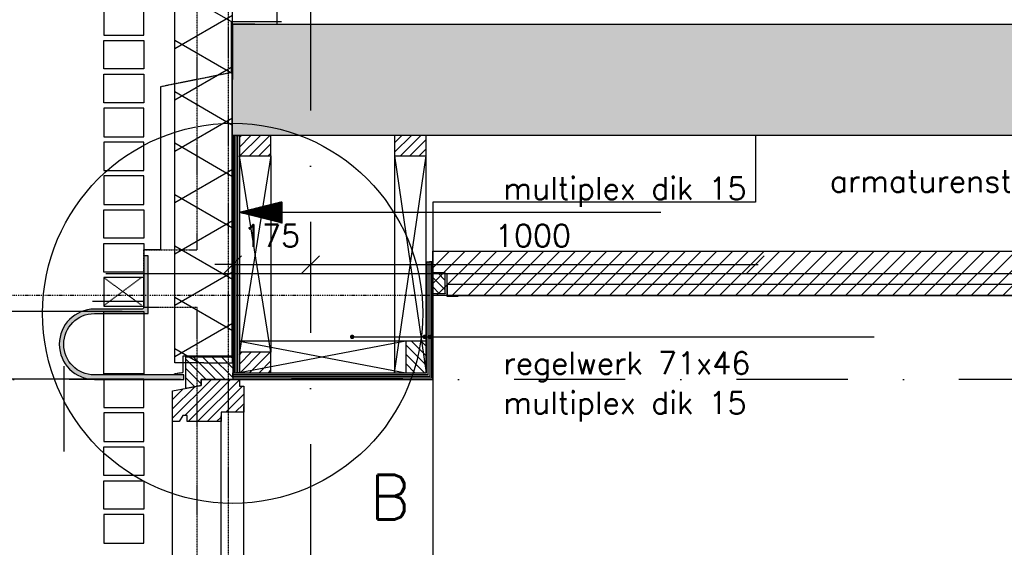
# Model space of a CAD drawing. Extents: x 0 to 297174, y -27731 to 163980.
# Tile 74 of 152: x 152085 to 154299, y 147479 to 148665. Entities that reach past the tile are written whole.
import ezdxf

# ---------------------------------------------------------------- set-up
doc = ezdxf.new("R2010")
doc.units = 0
doc.header["$LTSCALE"] = 5
doc.header["$MEASUREMENT"] = 0
doc.header["$PDMODE"] = 3
doc.header["$PDSIZE"] = 0.1
for name, pattern in [('DASHDOT', [1, 0.5, -0.25, 0, -0.25]), ('DD1', [2.66667, 1.66667, -0.5, 0, -0.5]), ('HIDDEN', [0.375, 0.25, -0.125]), ('HIDDEN2', [0.1875, 0.125, -0.0625])]:
    doc.linetypes.add(name, pattern=pattern)
doc.layers.get('0').update_dxf_attribs({"linetype": 'CONTINUOUS'})
doc.layers.get('DEFPOINTS').update_dxf_attribs({"linetype": 'CONTINUOUS'})
for name, color, linetype in [('_DETAILNUMMERS', 4, 'CONTINUOUS'), ('_DETAILNUMMERSTEKST', 4, 'CONTINUOUS'), ('A--01A1_ACEER', 1, 'CONTINUOUS'), ('A--A21--_F--3-', 9, 'CONTINUOUS'), ('A--A21--_F-23-', 9, 'CONTINUOUS'), ('A--A22--_F123-', 9, 'CONTINUOUS'), ('A--A23--_F--3-', 9, 'CONTINUOUS'), ('A--A25--_F--3-', 9, 'CONTINUOUS'), ('A--A30--_F--3-', 9, 'CONTINUOUS'), ('A--A35--_F--3-', 9, 'CONTINUOUS'), ('A--L13DC4_VLOEREN', 4, 'HIDDEN'), ('A--L21--', 3, 'CONTINUOUS'), ('A--L21--_F--3-', 7, 'CONTINUOUS'), ('A--L21--_F-23-', 4, 'CONTINUOUS'), ('A--L21D1_BUITENWAND', 1, 'CONTINUOUS'), ('A--L21D4_BUITENWAND', 4, 'CONTINUOUS'), ('A--L21DC1_BUITENWAND', 1, 'HIDDEN'), ('A--L22--', 3, 'CONTINUOUS'), ('A--L22--_F--3-', 7, 'CONTINUOUS'), ('A--L25--', 7, 'CONTINUOUS'), ('A--L25--_F-23-', 7, 'CONTINUOUS'), ('A--L28--_F--3-', 1, 'CONTINUOUS'), ('A--L28D1_KONSTRUKTIES', 1, 'CONTINUOUS'), ('A--L28DC1_KONSTRUKTIES', 1, 'HIDDEN2'), ('A--L30--', 7, 'CONTINUOUS'), ('A--L30--_F123-', 7, 'CONTINUOUS'), ('A--L31--', 2, 'CONTINUOUS'), ('A--L31--_F--3-', 7, 'CONTINUOUS'), ('A--L31A1_BUITENKOZIJN', 1, 'CONTINUOUS'), ('A--L31D1_BUITENKOZIJN', 1, 'CONTINUOUS'), ('A--L35-D2-_PLAFONDS', 2, 'CONTINUOUS'), ('A--L35-D4-_PLAFONDS', 4, 'CONTINUOUS'), ('A--L35D1_PLAFONDS', 1, 'CONTINUOUS'), ('A--M$1A-_F123-', 1, 'CONTINUOUS'), ('A--T$1A-_F123_20', 1, 'CONTINUOUS'), ('A--T01A-25_TEKST', 2, 'CONTINUOUS'), ('STRAMIEN', 8, 'DD1'), ('X--LR---_CP', 7, 'CONTINUOUS')]:
    doc.layers.add(name, color=color, linetype=linetype)
doc.styles.add('HIEMSTRA', font='romans.shx')
doc.dimstyles.get("Standard").update_dxf_attribs({"dimscale": 50, "dimtxt": 2.5, "dimasz": 2, "dimexe": 0.3, "dimexo": 0.3, "dimgap": 2, "dimtad": 1, "dimdec": 0, "dimzin": 0, "dimdsep": 46, "dimtxsty": 'HIEMSTRA', "dimblk1": 'OBLIQUE', "dimblk2": 'OBLIQUE', "dimsah": 1, "dimcen": 0.09, "dimdle": 0.3, "dimclrd": 1, "dimclre": 1, "dimclrt": 2, "dimadec": 0, "dimazin": 0, "dimtfac": 1, "dimtdec": 4, "dimtix": 1, "dimtmove": 2, "dimatfit": 3, "dimldrblk": 'OBLIQUE', "dimfxl": 0, "dimtvp": 625, "dimtolj": 1, "dimtzin": 0, "dimarcsym": 0})
pattern_1 = [(45, (0, 0), (-10.6066, 10.6066), [])]

# ---------------------------------------------------------------- blocks, each defined once
blk = doc.blocks.new('_OBLIQUE')
at = {"color": 0, "linetype": 'ByBlock'}
blk.add_line((-0.5, -0.5), (0.5, 0.5), dxfattribs=at)
blk = doc.blocks.new('*D853')
at = {"layer": 'A--M$1A-_F123-', "color": 1, "lineweight": -2, "ltscale": 10}
for p, q in [((152564.2, 148139.3), (152564.2, 148108.8)), ((152739.3, 148139.3), (152739.3, 148108.8)), ((152564.2, 148114.8), (152524.2, 148114.8)), ((152564.2, 148114.8), (152739.3, 148114.8)), ((152739.3, 148114.8), (152779.3, 148114.8))]:
    blk.add_line(p, q, dxfattribs=at)
at = {"layer": 'DEFPOINTS', "color": 0, "ltscale": 10}
for p in [(152564.2, 148145.3), (152739.3, 148145.3), (152739.3, 148114.8)]:
    blk.add_point(p, dxfattribs=at)
at = {"layer": 'A--M$1A-_F123-', "color": 1, "lineweight": -2, "ltscale": 10, "xscale": 40, "yscale": 40, "zscale": 40}
blk.add_blockref('_OBLIQUE', (152564.2, 148114.8), dxfattribs=at)
at = {"layer": 'A--M$1A-_F123-', "color": 1, "lineweight": -2, "ltscale": 10, "xscale": 40, "yscale": 40, "zscale": 40, "rotation": 180}
blk.add_blockref('_OBLIQUE', (152739.3, 148114.8), dxfattribs=at)
at = {"layer": 'A--M$1A-_F123-', "color": 2, "ltscale": 10, "insert": (152651.7, 148179.8), "char_height": 50, "attachment_point": 5, "style": 'HIEMSTRA'}
blk.add_mtext('\\A1;175', dxfattribs=at)
blk = doc.blocks.new('*D880')
at = {"layer": 'A--M$1A-_F123-', "color": 1, "lineweight": -2, "ltscale": 10}
blk.add_line((152733.3, 148114.8), (153745.3, 148114.8), dxfattribs=at)
at = {"layer": 'DEFPOINTS', "color": 0, "ltscale": 10}
for p in [(152739.3, 148114.8), (153739.3, 148114.8), (153739.3, 148114.8)]:
    blk.add_point(p, dxfattribs=at)
at = {"layer": 'A--M$1A-_F123-', "color": 1, "lineweight": -2, "ltscale": 10, "xscale": 40, "yscale": 40, "zscale": 40, "rotation": 180}
blk.add_blockref('_OBLIQUE', (152739.3, 148114.8), dxfattribs=at)
at = {"layer": 'A--M$1A-_F123-', "color": 1, "lineweight": -2, "ltscale": 10, "xscale": 40, "yscale": 40, "zscale": 40}
blk.add_blockref('_OBLIQUE', (153739.3, 148114.8), dxfattribs=at)
at = {"layer": 'A--M$1A-_F123-', "color": 2, "ltscale": 10, "insert": (153239.3, 148179.8), "char_height": 50, "attachment_point": 5, "style": 'HIEMSTRA'}
blk.add_mtext('\\A1;1000', dxfattribs=at)
blk = doc.blocks.new('Q020259-')
at = {"layer": 'A--A25--_F--3-'}
h = blk.add_hatch(dxfattribs=at)
h.set_pattern_fill('ALFALINE', color=256, scale=15, style=0, pattern_type=2)
h.set_pattern_definition(pattern_1)
h.paths.add_polyline_path([(0, 0), (0, 46), (28, 46), (28, 0)])
at = {"layer": 'A--L25--_F-23-', "color": 2, "linetype": 'Continuous'}
blk.add_lwpolyline([(0, 0), (0, 46), (28, 46), (28, 0)], close=True, dxfattribs=at)
at = {"layer": 'X--LR---_CP'}
for p in [(0, 0), (0, 0), (28, 0)]:
    blk.add_point(p, dxfattribs=at)
blk = doc.blocks.new('*U1557')
at = {"layer": 'A--A22--_F123-', "linetype": 'Continuous'}
h = blk.add_hatch(dxfattribs=at)
h.set_pattern_fill('ALFALINE', color=256, scale=300, style=0)
h.set_pattern_definition([(45, (-152614.23, -148655.15), (-212.13203, 212.13203), [])])
h.paths.add_polyline_path([(0, 0), (-50, 0), (-50, 872), (0, 872), (50, 872), (50, 0)])
at = {"layer": 'A--L22--_F--3-', "color": 4, "linetype": 'Continuous'}
for points in [[(0, 0), (-50, 0), (-50, 872), (0, 872)], [(0, 0), (50, 0), (50, 872), (0, 872)]]:
    blk.add_lwpolyline(points, dxfattribs=at)
blk = doc.blocks.new('*D757')
at = {"layer": 'A--M$1A-_F123-', "color": 1, "lineweight": -2, "ltscale": 10}
for p, q in [((152026, 147090.1), (152026, 147863.4)), ((152308, 147857.4), (152020, 147857.4)), ((152273.3, 147096.1), (152020, 147096.1))]:
    blk.add_line(p, q, dxfattribs=at)
at = {"layer": 'DEFPOINTS', "color": 0, "ltscale": 10}
for p in [(152026, 147857.4), (152314, 147857.4), (152279.3, 147096.1)]:
    blk.add_point(p, dxfattribs=at)
at = {"layer": 'A--M$1A-_F123-', "color": 1, "lineweight": -2, "ltscale": 10, "xscale": 40, "yscale": 40, "zscale": 40}
for p, rotation in [((152026, 147857.4), 90), ((152026, 147096.1), 270)]:
    blk.add_blockref('_OBLIQUE', p, dxfattribs=dict(at, rotation=rotation))
at = {"layer": 'A--M$1A-_F123-', "color": 2, "ltscale": 10, "insert": (151952.7, 147476.8), "char_height": 50, "attachment_point": 5, "rotation": 90, "style": 'HIEMSTRA'}
blk.add_mtext('\\A1;10 lgn = 761.3', dxfattribs=at)
blk = doc.blocks.new('*D758')
at = {"layer": 'A--M$1A-_F123-', "color": 1, "lineweight": -2, "ltscale": 10}
for p, q in [((152026, 148009.7), (152026, 148049.7)), ((152315.8, 148009.7), (152020, 148009.7)), ((152026, 147857.4), (152026, 148009.7)), ((152308, 147857.4), (152020, 147857.4)), ((152026, 147857.4), (152026, 147817.4))]:
    blk.add_line(p, q, dxfattribs=at)
at = {"layer": 'DEFPOINTS', "color": 0, "ltscale": 10}
for p in [(152026, 148009.7), (152321.8, 148009.7), (152314, 147857.4)]:
    blk.add_point(p, dxfattribs=at)
at = {"layer": 'A--M$1A-_F123-', "color": 1, "lineweight": -2, "ltscale": 10, "xscale": 40, "yscale": 40, "zscale": 40}
for p, rotation in [((152026, 148009.7), 270), ((152026, 147857.4), 90)]:
    blk.add_blockref('_OBLIQUE', p, dxfattribs=dict(at, rotation=rotation))
at = {"layer": 'A--M$1A-_F123-', "color": 2, "ltscale": 10, "insert": (151961, 147933.6), "char_height": 50, "attachment_point": 5, "rotation": 90, "style": 'HIEMSTRA'}
blk.add_mtext('\\A1;152', dxfattribs=at)
blk = doc.blocks.new('*D759')
at = {"layer": 'A--M$1A-_F123-', "color": 1, "lineweight": -2, "ltscale": 10}
for p, q in [((152026, 148701.2), (152026, 148003.7)), ((152273.3, 148695.2), (152020, 148695.2)), ((152308, 148009.7), (152020, 148009.7))]:
    blk.add_line(p, q, dxfattribs=at)
at = {"layer": 'DEFPOINTS', "color": 0, "ltscale": 10}
for p in [(152279.3, 148695.2, 0), (152026, 148009.7), (152314, 148009.7)]:
    blk.add_point(p, dxfattribs=at)
at = {"layer": 'A--M$1A-_F123-', "color": 1, "lineweight": -2, "ltscale": 10, "xscale": 40, "yscale": 40, "zscale": 40}
for p, rotation in [((152026, 148695.2), 90), ((152026, 148009.7), 270)]:
    blk.add_blockref('_OBLIQUE', p, dxfattribs=dict(at, rotation=rotation))
at = {"layer": 'A--M$1A-_F123-', "color": 2, "ltscale": 10, "insert": (151952.7, 148352.4), "char_height": 50, "attachment_point": 5, "rotation": 90, "style": 'HIEMSTRA'}
blk.add_mtext('\\A1;9 lgn = 685.2', dxfattribs=at)
blk = doc.blocks.new('*U1531')
at = {"layer": 'A--A21--_F-23-', "linetype": 'Continuous'}
h = blk.add_hatch(dxfattribs=at)
h.set_pattern_fill('ALFAISO', color=256, scale=100, angle=90, style=0)
h.set_pattern_definition([(150, (50, -3e-15), (-50, -86.6025), []), (210, (50, -3e-15), (50, -86.6025), [])])
h.paths.add_polyline_path([(0, 0), (-65, 0), (-65, 1497.6), (0, 1497.6), (65, 1497.6), (65, 0)])
at = {"layer": 'A--L21--_F--3-', "color": 3, "linetype": 'Continuous'}
for points in [[(0, 0), (-65, 0), (-65, 1497.6), (0, 1497.6)], [(0, 0), (65, 0), (65, 1497.6), (0, 1497.6)]]:
    blk.add_lwpolyline(points, dxfattribs=at)
blk = doc.blocks.new('KOZIJN_VB')
at = {"layer": 'A--A35--_F--3-'}
h = blk.add_hatch(dxfattribs=at)
h.set_pattern_fill('ALFALINE', color=256, scale=15, angle=90, style=0, pattern_type=2)
h.set_pattern_definition([(135, (571.291, -567.298), (-10.6066, -10.6066), [])])
h.paths.add_polyline_path([(-105, 50.9), (0, 50.9), (0, 0), (-71, 0), (-71, -14), (-105, -20.1)])
h = blk.add_hatch(dxfattribs=at)
h.set_pattern_fill('ALFALINE', color=256, scale=15, style=0, pattern_type=2)
h.set_pattern_definition([(45, (571.291, -567.298), (-10.6066, 10.6066), [])])
h.paths.add_polyline_path([(-135, -25.5), (-71, -14), (-71, 0), (15, 0), (15, -15), (25, -15), (25, -74), (-26, -74), (-26, -95), (-102, -95), (-102, -81), (-112, -81), (-120, -95), (-135, -95)])
at = {"layer": 'A--L31--_F--3-', "color": 2, "linetype": 'Continuous'}
for points in [[(-105, 50.9), (0, 50.9), (0, 0), (-71, 0), (-71, -14), (-105, -20.1), (-105, 50.9)], [(-135, -25.5), (-71, -14), (-71, 0), (15, 0), (15, -15), (25, -15), (25, -74), (-26, -74), (-26, -95), (-102, -95), (-102, -95), (-102, -81), (-112, -81), (-120, -95), (-135, -95)]]:
    blk.add_lwpolyline(points, close=True, dxfattribs=at)
at = {"layer": 'X--LR---_CP', "color": 1}
blk.add_point((0, 0), dxfattribs=at)
blk = doc.blocks.new('*U1513')
at = {"layer": 'A--A30--_F--3-', "linetype": 'Continuous'}
h = blk.add_hatch(dxfattribs=at)
h.set_pattern_fill('ALFALINE', color=256, scale=4, angle=135, style=0)
h.set_pattern_definition([(180, (0, 0), (-9e-16, -4), [])])
h.paths.add_polyline_path([(0, 0), (0, 7.5), (434.9, 7.5), (442.4, 0), (449.9, -7.5), (0, -7.5)])
at = {"layer": 'A--L30--_F123-', "color": 1, "linetype": 'Continuous'}
for points in [[(0, 0), (0, 7.5), (434.9, 7.5), (434.9, 7.5)], [(0, 0), (0, -7.5), (449.9, -7.5), (449.9, -7.5)]]:
    blk.add_lwpolyline(points, dxfattribs=at)
blk = doc.blocks.new('*U1512')
at = {"layer": 'A--A30--_F--3-', "linetype": 'Continuous'}
h = blk.add_hatch(dxfattribs=at)
h.set_pattern_fill('ALFALINE', color=256, scale=4, angle=225, style=0)
h.set_pattern_definition([(270, (0, 0), (4, 5e-13), [])])
h.paths.add_polyline_path([(0, 0), (7.5, -7.5), (7.5, 256.6), (0, 256.6), (-7.5, 256.6), (-7.5, 7.5)])
at = {"layer": 'A--L30--_F123-', "color": 1, "linetype": 'Continuous'}
for points in [[(-7.5, 7.5), (-7.5, 7.5), (-7.5, 256.6), (0, 256.6)], [(7.5, -7.5), (7.5, -7.5), (7.5, 256.6), (0, 256.6)]]:
    blk.add_lwpolyline(points, dxfattribs=at)
blk = doc.blocks.new('*U1511')
at = {"layer": 'A--A30--_F--3-', "linetype": 'Continuous'}
h = blk.add_hatch(dxfattribs=at)
h.set_pattern_fill('ALFALINE', color=256, scale=4, angle=405, style=0)
h.set_pattern_definition([(90, (0, 0), (-4, -9e-13), [])])
h.paths.add_polyline_path([(0, 0), (7.5, 0), (7.5, -533.4), (0, -533.4), (-7.5, -533.4), (-7.5, 0)])
at = {"layer": 'A--L30--_F123-', "color": 1, "linetype": 'Continuous'}
for points in [[(0, 0), (-7.5, 0), (-7.5, -533.4), (0, -533.4)], [(0, 0), (7.5, 0), (7.5, -533.4), (0, -533.4)]]:
    blk.add_lwpolyline(points, dxfattribs=at)
blk = doc.blocks.new('Q027002-')
at = {"layer": 'A--A21--_F--3-'}
h = blk.add_hatch(dxfattribs=at)
h.set_pattern_fill('ALFALINE', color=9, scale=15, style=0, pattern_type=2)
h.set_pattern_definition(pattern_1)
h.paths.add_polyline_path([(0, 0), (71, 0), (71, 46), (0, 46)])
at = {"layer": 'A--L21--_F-23-', "color": 2, "linetype": 'Continuous'}
blk.add_lwpolyline([(0, 0), (71, 0), (71, 46), (0, 46)], close=True, dxfattribs=at)
at = {"layer": 'X--LR---_CP', "linetype": 'Continuous'}
blk.add_point((0, 0), dxfattribs=at)
blk = doc.blocks.new('peiltje')
at = {"layer": 'A--T01A-25_TEKST'}
h = blk.add_hatch(dxfattribs=at)
h.set_pattern_fill('ANSI31', color=256, style=0)
h.set_pattern_definition([(45, (-152579.26553, -95332.97776), (-0.08838834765, 0.08838834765), [])])
h.paths.add_polyline_path([(96, -24), (0, 0), (96, 24)])
blk.add_line((947.6, 0), (0, 0), dxfattribs=at)

msp = doc.modelspace()

# ---------------------------------------------------------------- hatches: boundary and pattern name
at = {"layer": 'A--01A1_ACEER', "linetype": 'Continuous'}
h = msp.add_hatch(dxfattribs=at)
h.set_pattern_fill('ANSI31', color=256, scale=200, style=0)
h.set_pattern_definition([(45, (0, 52899.255), (-17.6776695, 17.6776695), [])])
h.paths.add_polyline_path([(158729.9, 148045.2), (153014.3, 148045.2), (153014.3, 148145.2), (158729.9, 148145.2)])
at = {"layer": 'A--A23--_F--3-'}
h = msp.add_hatch(dxfattribs=at)
h.set_pattern_fill('ALFABET', color=256, scale=20, angle=1, style=0, pattern_type=2)
h.set_pattern_definition([(134, (235101.89, 52899.26), (86.32078, 83.359), []), (129, (235101.89, 52899.26), (-143.64922, -10.04493), [15, -165]), (184, (235101.9, 52899.26), (30.37155, 149.9312), [12, -132]), (78.5486, (235089.92, 52898.42), (-113.27778, 139.88618), [12.74804, -140.22842]), (132.8158, (235102.59, 52939.25), (-213.99344, -29.37358), [22.5, -247.5]), (82.3644, (235084.76, 52936.8), (-183.50393, 198.05632), [19.12206, -210.3426]), (187.8158, (235102.6, 52939.25), (-183.50378, 198.05647), [18, -198]), (158, (235082.42, 52929.6), (-120.76856, -78.42802), [15, -165]), (213, (235082.42, 52929.6), (-46.12453, 145.8572), [12, -132]), (107.5486, (235072.36, 52923.06), (-166.89315, 67.42906), [12.74804, -140.22842]), (141.5, (235101.893, 52899.255), (-1.26964, 66.611074), [0, -130.4, 0, -134, 0, -132.5]), (171.5, (235101.89, 52899.255), (-51.229207, 79.788568), [0, -76.4, 0, -127.4, 0, -50.5]), (211.5, (235146.486, 52898.477), (-106.826954, -2.64699), [0, -50, 0, -156, 0, -207]), (221.5, (235166.48, 52898.13), (-116.270055, 22.05355), [0, -65, 0, -103.6, 0, -147]), (221.5, (235166.48, 52898.13), (-116.270055, 22.05355), [0, -65, 0, -103.6, 0, -147])])
h.paths.add_polyline_path([(163914.3, 148405.2), (152564.2, 148405.2), (152564.3, 148655.2), (163914.3, 148655.2)])
at = {"layer": 'A--L21--_F-23-', "linetype": 'Continuous'}
h = msp.add_hatch(color=256, dxfattribs=at)
edge = h.paths.add_edge_path()
edge.add_arc((152253.5, 147935.8), 79, 90, 270)
edge.add_line((152253.5, 147856.8), (152454.3, 147856.8))
edge.add_line((152454.3, 147856.8), (152454.3, 147866.8))
edge.add_line((152454.3, 147866.8), (152253.5, 147866.8))
edge.add_arc((152253.5, 147935.8), 69, 90, 270, ccw=False)
edge.add_line((152253.5, 148004.8), (152263.5, 148004.8))
edge.add_line((152263.5, 148004.8), (152374.3, 148004.8))
edge.add_line((152374.3, 148004.8), (152374.3, 148134.8))
edge.add_line((152374.3, 148134.8), (152366.3, 148134.8))
edge.add_arc((152366.3, 148132.8), 2, 90, 180)
edge.add_line((152364.3, 148132.8), (152364.3, 148018.3))
edge.add_arc((152360.8, 148018.3), 3.5, -90, 0, ccw=False)
edge.add_line((152360.8, 148014.8), (152253.5, 148014.8))

# ---------------------------------------------------------------- linework, layer by layer
at = {"layer": '_DETAILNUMMERS'}
msp.add_circle((152564.3, 148005.4), 427.3, dxfattribs=at)
at = {"layer": 'A--01A1_ACEER'}
msp.add_line((152279.3, 148095.2), (164413.5, 148095.2), dxfattribs=at)
at = {"layer": 'A--L13DC4_VLOEREN'}
for points in [[(152673.8, 148660.6), (152560.8, 148660.6), (152560.8, 148546.3), (152402.2, 148514.5), (152402.2, 148148.2), (152364.3, 148148.2), (152364.3, 148032.2), (152249.5, 148032.2)], [(152631.5, 148660.6), (152562.2, 148660.6), (152562.1, 147909.2), (152452.3, 147909.2), (152452.3, 147871.9), (152432.4, 147868.8)]]:
    msp.add_lwpolyline(points, dxfattribs=at)
at = {"layer": 'A--L21--_F-23-', "linetype": 'Continuous'}
msp.add_lwpolyline([(163914.3, 148405.2), (152564.2, 148405.2), (152564.3, 148655.2), (163914.3, 148655.2)], close=True, dxfattribs=at)
at = {"layer": 'A--L21D1_BUITENWAND'}
for points in [[(152364.3, 147869.4), (152274.3, 147869.4), (152274.3, 148009.7), (152364.3, 148009.7)], [(152364.3, 147869.4), (152274.3, 147869.4), (152274.3, 148009.7), (152364.3, 148009.7)], [(152364.3, 147857.4), (152274.3, 147857.4), (152274.3, 147793.3), (152364.3, 147793.3)], [(152364.3, 147781.3), (152274.3, 147781.3), (152274.3, 147717.2), (152364.3, 147717.2)], [(152364.3, 147641.1), (152274.3, 147641.1), (152274.3, 147705.2), (152364.3, 147705.2)], [(152364.3, 147564.9), (152274.3, 147564.9), (152274.3, 147629.1), (152364.3, 147629.1)], [(152364.3, 147552.9), (152274.3, 147552.9), (152274.3, 147488.8), (152364.3, 147488.8)]]:
    msp.add_lwpolyline(points, close=True, dxfattribs=at)
at = {"layer": 'A--L21D4_BUITENWAND'}
for points in [[(152364.3, 148694.9), (152274.3, 148694.9), (152274.3, 148630.7), (152364.3, 148630.7)], [(152364.3, 148554.6), (152274.3, 148554.6), (152274.3, 148618.7), (152364.3, 148618.7)], [(152364.3, 148478.5), (152274.3, 148478.5), (152274.3, 148542.6), (152364.3, 148542.6)], [(152364.3, 148466.5), (152274.3, 148466.5), (152274.3, 148402.4), (152364.3, 148402.4)], [(152364.3, 148390.4), (152274.3, 148390.4), (152274.3, 148326.2), (152364.3, 148326.2)], [(152364.3, 148314.2), (152274.3, 148314.2), (152274.3, 148250.1), (152364.3, 148250.1)], [(152364.3, 148174), (152274.3, 148174), (152274.3, 148238.1), (152364.3, 148238.1)], [(152364.3, 148097.8), (152274.3, 148097.8), (152274.3, 148162), (152364.3, 148162)], [(152364.3, 148085.8), (152274.3, 148085.8), (152274.3, 148021.7), (152364.3, 148021.7)]]:
    msp.add_lwpolyline(points, close=True, dxfattribs=at)
at = {"layer": 'A--L21DC1_BUITENWAND'}
for p, q in [((152359.3, 148023.6), (152274.3, 148085.8)), ((152274.3, 148022.8), (152359.3, 148085.8))]:
    msp.add_line(p, q, dxfattribs=at)
at = {"layer": 'A--L28--_F--3-', "color": 4, "linetype": 'Continuous'}
msp.add_lwpolyline([(152253.5, 148014.8), (152253.5, 148014.8, 1), (152253.5, 147856.8), (152454.3, 147856.8), (152454.3, 147866.8), (152253.5, 147866.8, -1), (152253.5, 148004.8), (152263.5, 148004.8), (152374.3, 148004.8), (152374.3, 148134.8), (152366.3, 148134.8, 0.414214), (152364.3, 148132.8), (152364.3, 148018.3, -0.414214), (152360.8, 148014.8)], format="xyb", close=True, dxfattribs=at)
at = {"layer": 'A--L28D1_KONSTRUKTIES'}
msp.add_lwpolyline([(153739.3, 148405.2), (153739.3, 148255.2), (153014.2, 148255.2), (153014.2, 145345.2)], dxfattribs=at)
at = {"layer": 'A--L28DC1_KONSTRUKTIES'}
for points in [[(152484.2, 146041.1), (152394.2, 146041.2), (152394.2, 146025.3), (152484.2, 146025.3), (152484.2, 148018.2), (152364.2, 148018.2), (152364.2, 148148.2), (152484.2, 148148.2), (152484.2, 149382), (152394.2, 149382), (152394.2, 149392.1), (152484.2, 149392.1), (152484.2, 149804), (152484.2, 149804), (152484.2, 149804), (152484.2, 151393.2), (152364.2, 151393.2), (152364.2, 151523.2), (152484.2, 151523.2), (152484.2, 152885.2)], [(152554.2, 152885.2), (152554.2, 144846.7), (152484.2, 144902.9), (152484.2, 146041.1), (152394.2, 146041.2), (152394.2, 146025.3), (152484.2, 146025.3)]]:
    msp.add_lwpolyline(points, dxfattribs=at)
at = {"layer": 'A--L31A1_BUITENKOZIJN'}
for p, q in [((152589.3, 146325.1), (152589.3, 147796.2)), ((152429.3, 146291.6), (152429.3, 147775.2)), ((152538.3, 146308.3), (152538.3, 147775.2))]:
    msp.add_line(p, q, dxfattribs=at)
at = {"layer": 'A--L31D1_BUITENKOZIJN'}
for p, q in [((152650.3, 147917.7), (152579.3, 148359.2)), ((152650.3, 148359.2), (152579.3, 147917.7)), ((152650.3, 148359.2), (152650.3, 147917.7)), ((152928.2, 148359.2), (152928.2, 147871.7)), ((152928.2, 147871.7), (152999.2, 148359.2)), ((152928.2, 148359.2), (152999.2, 147871.7)), ((152999.2, 148120.8), (152999.2, 148364.2)), ((152953.2, 147942.7), (152579.3, 147942.7)), ((152579.3, 147942.7), (152953.2, 147871.7)), ((152953.2, 147942.7), (152579.3, 147871.7))]:
    msp.add_line(p, q, dxfattribs=at)
at = {"layer": 'A--L35-D2-_PLAFONDS'}
msp.add_lwpolyline([(157339.3, 148070.2), (153046.5, 148070.2), (153046.5, 148045.2), (157339.3, 148045.2)], dxfattribs=at)
at = {"layer": 'A--L35-D4-_PLAFONDS'}
for p, q in [((153046.5, 148043.1), (153046.5, 148093.1)), ((153071.5, 148043.1), (153046.5, 148043.1))]:
    msp.add_line(p, q, dxfattribs=at)
at = {"layer": 'A--L35D1_PLAFONDS', "linetype": 'Continuous'}
msp.add_lwpolyline([(158729.9, 148045.2), (153014.3, 148045.2), (153014.3, 148145.2), (158729.9, 148145.2)], close=True, dxfattribs=at)
at = {"layer": 'A--T$1A-_F123_20', "const_width": 4.75}
for points in [[(152835.5, 147952.4, -1), (152830.3, 147952.4, -1)], [(152998.3, 147952.4, -1), (152993.1, 147952.4, -1)], [(153010.8, 147952.4, -1), (153005.6, 147952.4, -1)]]:
    msp.add_lwpolyline(points, format="xyb", close=True, dxfattribs=at)
at = {"layer": 'A--T01A-25_TEKST'}
for p, q in [((152830.4, 147952.4), (154006.6, 147952.4)), ((152184.6, 147886.4), (152184.6, 147695))]:
    msp.add_line(p, q, dxfattribs=at)
at = {"layer": 'STRAMIEN', "linetype": 'DASHDOT', "ltscale": 100}
for p, q in [((152739.3, 163214.3), (152739.3, 143071.5)), ((160948.3, 147856.8), (150148.7, 147856.8))]:
    msp.add_line(p, q, dxfattribs=at)
at = {"layer": 'STRAMIEN', "linetype": 'DASHDOT'}
msp.add_line((160948.3, 148045.2), (150148.7, 148045.2), dxfattribs=at)

# ---------------------------------------------------------------- block references
at = {"layer": 'A--01A1_ACEER'}
msp.add_blockref('peiltje', (152579.3, 148232.2), dxfattribs=at)
at = {"layer": 'A--L21--', "linetype": 'Continuous'}
msp.add_blockref('*U1531', (152499.1, 147894.2), dxfattribs=at)
at = {"layer": 'A--L21--'}
for p in [(152579.3, 148359.2), (152579.3, 147871.7)]:
    msp.add_blockref('Q027002-', p, dxfattribs=at)
for p, rotation in [((152999.2, 148405.2), 180), ((152999.2, 147871.7), 90)]:
    msp.add_blockref('Q027002-', p, dxfattribs=dict(at, rotation=rotation))
at = {"layer": 'A--L22--'}
msp.add_blockref('*U1557', (152614.2, 148655.2), dxfattribs=at)
at = {"layer": 'A--L25--', "xscale": -1}
msp.add_blockref('Q020259-', (153042.3, 148050.2), dxfattribs=at)
at = {"layer": 'A--L30--'}
for name, p in [('*U1511', (152571.8, 148405.2)), ('*U1512', (153006.7, 147864.2)), ('*U1513', (152564.3, 147864.2))]:
    msp.add_blockref(name, p, dxfattribs=at)
at = {"layer": 'A--L31--'}
msp.add_blockref('KOZIJN_VB', (152564.3, 147856.8), dxfattribs=at)

# ---------------------------------------------------------------- texts
at = {"layer": '_DETAILNUMMERSTEKST', "style": 'HIEMSTRA'}
msp.add_text('B', height=100, dxfattribs=at).set_placement((152872.7, 147542.1))
at = {"layer": 'A--01A1_ACEER', "linetype": 'Continuous', "style": 'HIEMSTRA'}
msp.add_text('armaturenstrook 100mm vanaf o.k. plafond', height=50, dxfattribs=at).set_placement((153906.7, 148277.5))
at = {"layer": 'A--T01A-25_TEKST', "style": 'HIEMSTRA'}
for s, p in [('multiplex dik 15', (153173.1, 148261.1)), ('regelwerk 71x46', (153173.1, 147868.4)), ('multiplex dik 15', (153173.1, 147779.2))]:
    msp.add_text(s, height=50, dxfattribs=at).set_placement(p)

# ---------------------------------------------------------------- dimensions: what is measured, and where the dimension line sits
at = {"layer": 'A--M$1A-_F123-'}
for base, p1, p2, text, picture, middle in [((152026, 148009.7), (152279.3, 148695.2, 0), (152314, 148009.7), '9 lgn = 685.2', '*D759', (151952.7, 148352.4)), ((152026, 147857.4), (152279.3, 147096.1), (152314, 147857.4), '10 lgn = 761.3', '*D757', (151952.7, 147476.8))]:
    dim = msp.add_linear_dim(base=base, p1=p1, p2=p2, angle=270, text=text, dimstyle='Standard', override={"dimscale": 20}, dxfattribs=at)
    dim.commit()
    dim.dimension.update_dxf_attribs({"geometry": picture, "text_midpoint": middle})
for base, p1, p2, picture, middle in [((152739.3, 148114.8), (152564.2, 148145.3), (152739.3, 148145.3), '*D853', (152651.7, 148179.8)), ((153739.3, 148114.8), (152739.3, 148114.8), (153739.3, 148114.8), '*D880', (153239.3, 148179.8))]:
    dim = msp.add_linear_dim(base=base, p1=p1, p2=p2, dimstyle='Standard', override={"dimscale": 20}, dxfattribs=at)
    dim.commit()
    dim.dimension.update_dxf_attribs({"geometry": picture, "text_midpoint": middle})
dim = msp.add_linear_dim(base=(152026, 148009.7), p1=(152314, 147857.4), p2=(152321.8, 148009.7), angle=270, dimstyle='Standard', override={"dimscale": 20}, dxfattribs=at)
dim.commit()
dim.dimension.update_dxf_attribs({"geometry": '*D758', "text_midpoint": (151961, 147933.6)})

doc.saveas('drawing.dxf')
